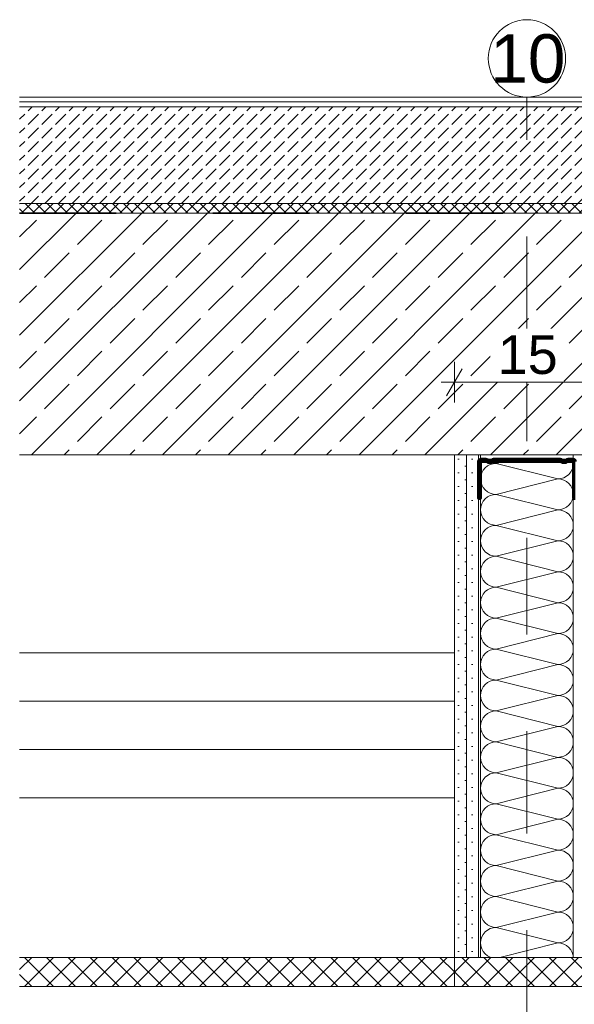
# Model space of a CAD drawing. Header units: metres. Extents: x -0.29 to 8.94, y -1.97 to 1.73.
# Tile 42 of 44: x 7.29 to 7.87, y 0.71 to 1.73. Entities that reach past the tile are written whole.
import ezdxf

# ---------------------------------------------------------------- set-up
doc = ezdxf.new("R2010")
doc.units = ezdxf.units.M
doc.header["$MEASUREMENT"] = 0
for name, pattern in [('Strichlinie doppelt', [0.109361, 0.052917, -0.021167, 0.014111, -0.021167]), ('Strichlinie eng', [0.023, 0.015, -0.008]), ('Wipeout_Contour', [1, 0, -1])]:
    doc.linetypes.add(name, pattern=pattern)
for name, color, linetype in [('152 - Bemaßung_ Beschriftung.Ausbau', 7, 'Continuous'), ('301 - Elemente.Linie', 7, 'Continuous'), ('451 - Universal.Achsen Raster', 7, 'Continuous'), ('603 - Struktur.Bodenplatte_ Decke Roh', 7, 'Continuous'), ('605 - Struktur.Wand Innen', 7, 'Continuous'), ('650 - Abdeckung.Fußboden Aufbau', 7, 'Continuous'), ('653 - Abdeckung.TB Verkofferung', 7, 'Continuous'), ('660 - Unterkonstruktion.Trockenbau', 7, 'Continuous'), ('Neubau_301 - Elemente.Linie', 7, 'Continuous'), ('Neubau_605 - Struktur.Wand Innen', 7, 'Continuous'), ('Neubau_606 - Struktur.Wand Innen Ausbau', 7, 'Continuous'), ('Neubau_653 - Abdeckung.TB Verkofferung', 7, 'Continuous')]:
    doc.layers.add(name, color=color, linetype=linetype)
doc.styles.add('ERSTELLTER_STIL_1', font='txt')
doc.dimstyles.new('ERSTELLTER_STIL__3', dxfattribs={"dimtxt": 0.04, "dimasz": 0.02128, "dimexe": 0.18, "dimexo": 0.0625, "dimgap": 0, "dimtad": 1, "dimtih": 1, "dimtoh": 1, "dimzin": 0, "dimdsep": 46, "dimtxsty": 'ERSTELLTER_STIL_1', "dimblk": 'ARROWHEAD_2', "dimblk1": 'ARROWHEAD_2', "dimblk2": 'ARROWHEAD_2', "dimcen": 0.09, "dimse1": 1, "dimse2": 1, "dimclrd": 7, "dimclre": 7, "dimclrt": 7, "dimazin": 0, "dimtfac": 1, "dimtdec": 4, "dimtmove": 0, "dimatfit": 3, "dimfxl": 1, "dimtolj": 1, "dimtzin": 0, "dimarcsym": 0})
pattern_1 = [(45, (-25.110362, 1.650449), (-0.0070710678, 0.0070710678), [0, -0.01])]
pattern_2 = [(45, (-25.110362, 1.650449), (-0.0113137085, 0.0113137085), []), (135, (-25.110362, 1.650449), (0.0113137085, 0.0113137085), [])]

# ---------------------------------------------------------------- blocks, each defined once
blk = doc.blocks.new('*X59', base_point=(-25.1104, 1.6504))
at = {"layer": 'Neubau_606 - Struktur.Wand Innen Ausbau', "color": 1, "linetype": 'Continuous', "lineweight": 5}
for p, q in [((7.7733, 1.2804), (7.7743, 1.2786)), ((7.7743, 1.2786), (7.7763, 1.2761)), ((7.7763, 1.2761), (7.7787, 1.2741)), ((7.7787, 1.2741), (7.7815, 1.2727)), ((7.8236, 1.2804), (7.7876, 1.2714)), ((7.8649, 1.2803), (7.8648, 1.2804)), ((7.8664, 1.2776), (7.8649, 1.2803)), ((7.8673, 1.2746), (7.8664, 1.2776)), ((7.8676, 1.2714), (7.8673, 1.2746)), ((7.7743, 1.2643), (7.7729, 1.2616)), ((7.7763, 1.2668), (7.7743, 1.2643)), ((7.7787, 1.2688), (7.7763, 1.2668)), ((7.7815, 1.2702), (7.7787, 1.2688)), ((7.7815, 1.2727), (7.7845, 1.2718)), ((7.7845, 1.2711), (7.7815, 1.2702)), ((7.7845, 1.2718), (7.7876, 1.2714)), ((7.7876, 1.2714), (7.7845, 1.2711)), ((7.8516, 1.2554), (7.7876, 1.2714)), ((7.8649, 1.2626), (7.8664, 1.2653)), ((7.8664, 1.2653), (7.8673, 1.2683)), ((7.8673, 1.2683), (7.8676, 1.2714)), ((7.7719, 1.2586), (7.7716, 1.2554)), ((7.7716, 1.2554), (7.7719, 1.2523)), ((7.7729, 1.2616), (7.7719, 1.2586)), ((7.8516, 1.2554), (7.7876, 1.2394)), ((7.8516, 1.2554), (7.8548, 1.2558)), ((7.8548, 1.2551), (7.8516, 1.2554)), ((7.8548, 1.2558), (7.8578, 1.2567)), ((7.8578, 1.2542), (7.8548, 1.2551)), ((7.8578, 1.2567), (7.8605, 1.2581)), ((7.8605, 1.2528), (7.8578, 1.2542)), ((7.8605, 1.2581), (7.863, 1.2601)), ((7.863, 1.2601), (7.8649, 1.2626)), ((7.7719, 1.2523), (7.7729, 1.2493)), ((7.7729, 1.2493), (7.7743, 1.2466)), ((7.7743, 1.2466), (7.7763, 1.2441)), ((7.7763, 1.2441), (7.7787, 1.2421)), ((7.863, 1.2508), (7.8605, 1.2528)), ((7.8649, 1.2483), (7.863, 1.2508)), ((7.8664, 1.2456), (7.8649, 1.2483)), ((7.8673, 1.2426), (7.8664, 1.2456)), ((7.7763, 1.2348), (7.7743, 1.2323)), ((7.7787, 1.2368), (7.7763, 1.2348)), ((7.7787, 1.2421), (7.7815, 1.2407)), ((7.7815, 1.2382), (7.7787, 1.2368)), ((7.7815, 1.2407), (7.7845, 1.2398)), ((7.7845, 1.2391), (7.7815, 1.2382)), ((7.7845, 1.2398), (7.7876, 1.2394)), ((7.7876, 1.2394), (7.7845, 1.2391)), ((7.8516, 1.2234), (7.7876, 1.2394)), ((7.8649, 1.2306), (7.8664, 1.2333)), ((7.8664, 1.2333), (7.8673, 1.2363)), ((7.8676, 1.2394), (7.8673, 1.2426)), ((7.8673, 1.2363), (7.8676, 1.2394)), ((7.7719, 1.2266), (7.7716, 1.2234)), ((7.7716, 1.2234), (7.7719, 1.2203)), ((7.7729, 1.2296), (7.7719, 1.2266)), ((7.7743, 1.2323), (7.7729, 1.2296)), ((7.8516, 1.2234), (7.7876, 1.2074)), ((7.8516, 1.2234), (7.8548, 1.2238)), ((7.8548, 1.2231), (7.8516, 1.2234)), ((7.8548, 1.2238), (7.8578, 1.2247)), ((7.8578, 1.2222), (7.8548, 1.2231)), ((7.8578, 1.2247), (7.8605, 1.2261)), ((7.8605, 1.2208), (7.8578, 1.2222)), ((7.8605, 1.2261), (7.863, 1.2281)), ((7.863, 1.2281), (7.8649, 1.2306)), ((7.7719, 1.2203), (7.7729, 1.2173)), ((7.7729, 1.2173), (7.7743, 1.2146)), ((7.7743, 1.2146), (7.7763, 1.2121)), ((7.7763, 1.2121), (7.7787, 1.2101)), ((7.863, 1.2188), (7.8605, 1.2208)), ((7.8649, 1.2163), (7.863, 1.2188)), ((7.8664, 1.2136), (7.8649, 1.2163)), ((7.8673, 1.2106), (7.8664, 1.2136)), ((7.7763, 1.2028), (7.7743, 1.2003)), ((7.7787, 1.2048), (7.7763, 1.2028)), ((7.7787, 1.2101), (7.7815, 1.2087)), ((7.7815, 1.2062), (7.7787, 1.2048)), ((7.7815, 1.2087), (7.7845, 1.2078)), ((7.7845, 1.2071), (7.7815, 1.2062)), ((7.7845, 1.2078), (7.7876, 1.2074)), ((7.7876, 1.2074), (7.7845, 1.2071)), ((7.8516, 1.1914), (7.7876, 1.2074)), ((7.8664, 1.2013), (7.8673, 1.2043)), ((7.8676, 1.2074), (7.8673, 1.2106)), ((7.8673, 1.2043), (7.8676, 1.2074)), ((7.7719, 1.1946), (7.7716, 1.1914)), ((7.7729, 1.1976), (7.7719, 1.1946)), ((7.7743, 1.2003), (7.7729, 1.1976)), ((7.8516, 1.1914), (7.8548, 1.1918)), ((7.8548, 1.1918), (7.8578, 1.1927)), ((7.8578, 1.1927), (7.8605, 1.1941)), ((7.8605, 1.1941), (7.863, 1.1961)), ((7.863, 1.1961), (7.8649, 1.1986)), ((7.8649, 1.1986), (7.8664, 1.2013)), ((7.7716, 1.1914), (7.7719, 1.1883)), ((7.7719, 1.1883), (7.7729, 1.1853)), ((7.7729, 1.1853), (7.7743, 1.1826)), ((7.7743, 1.1826), (7.7763, 1.1801)), ((7.8516, 1.1914), (7.7876, 1.1754)), ((7.8548, 1.1911), (7.8516, 1.1914)), ((7.8578, 1.1902), (7.8548, 1.1911)), ((7.8605, 1.1888), (7.8578, 1.1902)), ((7.863, 1.1868), (7.8605, 1.1888)), ((7.8649, 1.1843), (7.863, 1.1868)), ((7.8664, 1.1816), (7.8649, 1.1843)), ((7.8673, 1.1786), (7.8664, 1.1816)), ((7.7763, 1.1801), (7.7787, 1.1781)), ((7.7787, 1.1728), (7.7763, 1.1708)), ((7.7787, 1.1781), (7.7815, 1.1767)), ((7.7815, 1.1742), (7.7787, 1.1728)), ((7.7815, 1.1767), (7.7845, 1.1758)), ((7.7845, 1.1751), (7.7815, 1.1742)), ((7.7845, 1.1758), (7.7876, 1.1754)), ((7.7876, 1.1754), (7.7845, 1.1751)), ((7.8516, 1.1594), (7.7876, 1.1754)), ((7.8664, 1.1693), (7.8673, 1.1723)), ((7.8676, 1.1754), (7.8673, 1.1786)), ((7.8673, 1.1723), (7.8676, 1.1754)), ((7.7719, 1.1626), (7.7716, 1.1594)), ((7.7729, 1.1656), (7.7719, 1.1626)), ((7.7743, 1.1683), (7.7729, 1.1656)), ((7.7763, 1.1708), (7.7743, 1.1683)), ((7.8578, 1.1607), (7.8605, 1.1621)), ((7.8605, 1.1621), (7.863, 1.1641)), ((7.863, 1.1641), (7.8649, 1.1666)), ((7.8649, 1.1666), (7.8664, 1.1693)), ((7.7716, 1.1594), (7.7719, 1.1563)), ((7.7719, 1.1563), (7.7729, 1.1533)), ((7.7729, 1.1533), (7.7743, 1.1506)), ((7.8516, 1.1594), (7.7876, 1.1434)), ((7.8516, 1.1594), (7.8548, 1.1598)), ((7.8548, 1.1591), (7.8516, 1.1594)), ((7.8548, 1.1598), (7.8578, 1.1607)), ((7.8578, 1.1582), (7.8548, 1.1591)), ((7.8605, 1.1568), (7.8578, 1.1582)), ((7.863, 1.1548), (7.8605, 1.1568)), ((7.8649, 1.1523), (7.863, 1.1548)), ((7.8664, 1.1496), (7.8649, 1.1523)), ((7.7743, 1.1506), (7.7763, 1.1481)), ((7.7763, 1.1481), (7.7787, 1.1461)), ((7.7787, 1.1408), (7.7763, 1.1388)), ((7.7787, 1.1461), (7.7815, 1.1447)), ((7.7815, 1.1422), (7.7787, 1.1408)), ((7.7815, 1.1447), (7.7845, 1.1438)), ((7.7845, 1.1431), (7.7815, 1.1422)), ((7.7845, 1.1438), (7.7876, 1.1434)), ((7.7876, 1.1434), (7.7845, 1.1431)), ((7.8516, 1.1274), (7.7876, 1.1434)), ((7.8673, 1.1466), (7.8664, 1.1496)), ((7.8676, 1.1434), (7.8673, 1.1466)), ((7.8673, 1.1403), (7.8676, 1.1434)), ((7.7719, 1.1306), (7.7716, 1.1274)), ((7.7729, 1.1336), (7.7719, 1.1306)), ((7.7743, 1.1363), (7.7729, 1.1336)), ((7.7763, 1.1388), (7.7743, 1.1363)), ((7.8605, 1.1301), (7.863, 1.1321)), ((7.863, 1.1321), (7.8649, 1.1346)), ((7.8649, 1.1346), (7.8664, 1.1373)), ((7.8664, 1.1373), (7.8673, 1.1403)), ((7.7716, 1.1274), (7.7719, 1.1243)), ((7.7719, 1.1243), (7.7729, 1.1213)), ((7.7729, 1.1213), (7.7743, 1.1186)), ((7.8516, 1.1274), (7.7876, 1.1114)), ((7.8516, 1.1274), (7.8548, 1.1278)), ((7.8548, 1.1271), (7.8516, 1.1274)), ((7.8548, 1.1278), (7.8578, 1.1287)), ((7.8578, 1.1262), (7.8548, 1.1271)), ((7.8578, 1.1287), (7.8605, 1.1301)), ((7.8605, 1.1248), (7.8578, 1.1262)), ((7.863, 1.1228), (7.8605, 1.1248)), ((7.8649, 1.1203), (7.863, 1.1228)), ((7.7743, 1.1186), (7.7763, 1.1161)), ((7.7763, 1.1161), (7.7787, 1.1141)), ((7.7787, 1.1141), (7.7815, 1.1127)), ((7.7815, 1.1102), (7.7787, 1.1088)), ((7.7815, 1.1127), (7.7845, 1.1118)), ((7.7845, 1.1111), (7.7815, 1.1102)), ((7.7845, 1.1118), (7.7876, 1.1114)), ((7.7876, 1.1114), (7.7845, 1.1111)), ((7.8516, 1.0954), (7.7876, 1.1114)), ((7.8664, 1.1176), (7.8649, 1.1203)), ((7.8673, 1.1146), (7.8664, 1.1176)), ((7.8676, 1.1114), (7.8673, 1.1146)), ((7.8673, 1.1083), (7.8676, 1.1114)), ((7.7729, 1.1016), (7.7719, 1.0986)), ((7.7743, 1.1043), (7.7729, 1.1016)), ((7.7763, 1.1068), (7.7743, 1.1043)), ((7.7787, 1.1088), (7.7763, 1.1068)), ((7.8605, 1.0981), (7.863, 1.1001)), ((7.863, 1.1001), (7.8649, 1.1026)), ((7.8649, 1.1026), (7.8664, 1.1053)), ((7.8664, 1.1053), (7.8673, 1.1083)), ((7.7719, 1.0986), (7.7716, 1.0954)), ((7.7716, 1.0954), (7.7719, 1.0923)), ((7.7719, 1.0923), (7.7729, 1.0893)), ((7.8516, 1.0954), (7.7876, 1.0794)), ((7.8516, 1.0954), (7.8548, 1.0958)), ((7.8548, 1.0951), (7.8516, 1.0954)), ((7.8548, 1.0958), (7.8578, 1.0967)), ((7.8578, 1.0942), (7.8548, 1.0951)), ((7.8578, 1.0967), (7.8605, 1.0981)), ((7.8605, 1.0928), (7.8578, 1.0942)), ((7.863, 1.0908), (7.8605, 1.0928)), ((7.8649, 1.0883), (7.863, 1.0908)), ((7.7729, 1.0893), (7.7743, 1.0866)), ((7.7743, 1.0866), (7.7763, 1.0841)), ((7.7763, 1.0841), (7.7787, 1.0821)), ((7.7787, 1.0821), (7.7815, 1.0807)), ((7.7815, 1.0807), (7.7845, 1.0798)), ((7.7845, 1.0798), (7.7876, 1.0794)), ((7.8664, 1.0856), (7.8649, 1.0883)), ((7.8673, 1.0826), (7.8664, 1.0856)), ((7.8676, 1.0794), (7.8673, 1.0826)), ((7.7729, 1.0696), (7.7719, 1.0666)), ((7.7743, 1.0723), (7.7729, 1.0696)), ((7.7763, 1.0748), (7.7743, 1.0723)), ((7.7787, 1.0768), (7.7763, 1.0748)), ((7.7815, 1.0782), (7.7787, 1.0768)), ((7.7845, 1.0791), (7.7815, 1.0782)), ((7.7876, 1.0794), (7.7845, 1.0791)), ((7.8516, 1.0634), (7.7876, 1.0794)), ((7.863, 1.0681), (7.8649, 1.0706)), ((7.8649, 1.0706), (7.8664, 1.0733)), ((7.8664, 1.0733), (7.8673, 1.0763)), ((7.8673, 1.0763), (7.8676, 1.0794)), ((7.7719, 1.0666), (7.7716, 1.0634)), ((7.7716, 1.0634), (7.7719, 1.0603)), ((7.7719, 1.0603), (7.7729, 1.0573)), ((7.8516, 1.0634), (7.7876, 1.0474)), ((7.8516, 1.0634), (7.8548, 1.0638)), ((7.8548, 1.0631), (7.8516, 1.0634)), ((7.8548, 1.0638), (7.8578, 1.0647)), ((7.8578, 1.0622), (7.8548, 1.0631)), ((7.8578, 1.0647), (7.8605, 1.0661)), ((7.8605, 1.0608), (7.8578, 1.0622)), ((7.8605, 1.0661), (7.863, 1.0681)), ((7.863, 1.0588), (7.8605, 1.0608)), ((7.7729, 1.0573), (7.7743, 1.0546)), ((7.7743, 1.0546), (7.7763, 1.0521)), ((7.7763, 1.0521), (7.7787, 1.0501)), ((7.7787, 1.0501), (7.7815, 1.0487)), ((7.8649, 1.0563), (7.863, 1.0588)), ((7.8664, 1.0536), (7.8649, 1.0563)), ((7.8673, 1.0506), (7.8664, 1.0536)), ((7.8676, 1.0474), (7.8673, 1.0506)), ((7.7743, 1.0403), (7.7729, 1.0376)), ((7.7763, 1.0428), (7.7743, 1.0403)), ((7.7787, 1.0448), (7.7763, 1.0428)), ((7.7815, 1.0462), (7.7787, 1.0448)), ((7.7815, 1.0487), (7.7845, 1.0478)), ((7.7845, 1.0471), (7.7815, 1.0462)), ((7.7845, 1.0478), (7.7876, 1.0474)), ((7.7876, 1.0474), (7.7845, 1.0471)), ((7.8516, 1.0314), (7.7876, 1.0474)), ((7.8649, 1.0386), (7.8664, 1.0413)), ((7.8664, 1.0413), (7.8673, 1.0443)), ((7.8673, 1.0443), (7.8676, 1.0474)), ((7.7719, 1.0346), (7.7716, 1.0314)), ((7.7716, 1.0314), (7.7719, 1.0283)), ((7.7729, 1.0376), (7.7719, 1.0346)), ((7.8516, 1.0314), (7.7876, 1.0154)), ((7.8516, 1.0314), (7.8548, 1.0318)), ((7.8548, 1.0311), (7.8516, 1.0314)), ((7.8548, 1.0318), (7.8578, 1.0327)), ((7.8578, 1.0302), (7.8548, 1.0311)), ((7.8578, 1.0327), (7.8605, 1.0341)), ((7.8605, 1.0288), (7.8578, 1.0302)), ((7.8605, 1.0341), (7.863, 1.0361)), ((7.863, 1.0268), (7.8605, 1.0288)), ((7.863, 1.0361), (7.8649, 1.0386)), ((7.7719, 1.0283), (7.7729, 1.0253)), ((7.7729, 1.0253), (7.7743, 1.0226)), ((7.7743, 1.0226), (7.7763, 1.0201)), ((7.7763, 1.0201), (7.7787, 1.0181)), ((7.8649, 1.0243), (7.863, 1.0268)), ((7.8664, 1.0216), (7.8649, 1.0243)), ((7.8673, 1.0186), (7.8664, 1.0216)), ((7.8676, 1.0154), (7.8673, 1.0186)), ((7.7743, 1.0083), (7.7729, 1.0056)), ((7.7763, 1.0108), (7.7743, 1.0083)), ((7.7787, 1.0128), (7.7763, 1.0108)), ((7.7787, 1.0181), (7.7815, 1.0167)), ((7.7815, 1.0142), (7.7787, 1.0128)), ((7.7815, 1.0167), (7.7845, 1.0158)), ((7.7845, 1.0151), (7.7815, 1.0142)), ((7.7845, 1.0158), (7.7876, 1.0154)), ((7.7876, 1.0154), (7.7845, 1.0151)), ((7.8516, 0.9994), (7.7876, 1.0154)), ((7.8649, 1.0066), (7.8664, 1.0093)), ((7.8664, 1.0093), (7.8673, 1.0123)), ((7.8673, 1.0123), (7.8676, 1.0154)), ((7.7719, 1.0026), (7.7716, 0.9994)), ((7.7716, 0.9994), (7.7719, 0.9963)), ((7.7729, 1.0056), (7.7719, 1.0026)), ((7.8516, 0.9994), (7.7876, 0.9834)), ((7.8516, 0.9994), (7.8548, 0.9998)), ((7.8548, 0.9991), (7.8516, 0.9994)), ((7.8548, 0.9998), (7.8578, 1.0007)), ((7.8578, 0.9982), (7.8548, 0.9991)), ((7.8578, 1.0007), (7.8605, 1.0021)), ((7.8605, 0.9968), (7.8578, 0.9982)), ((7.8605, 1.0021), (7.863, 1.0041)), ((7.863, 1.0041), (7.8649, 1.0066)), ((7.7719, 0.9963), (7.7729, 0.9933)), ((7.7729, 0.9933), (7.7743, 0.9906)), ((7.7743, 0.9906), (7.7763, 0.9881)), ((7.7763, 0.9881), (7.7787, 0.9861)), ((7.863, 0.9948), (7.8605, 0.9968)), ((7.8649, 0.9923), (7.863, 0.9948)), ((7.8664, 0.9896), (7.8649, 0.9923)), ((7.8673, 0.9866), (7.8664, 0.9896)), ((7.7763, 0.9788), (7.7743, 0.9763)), ((7.7787, 0.9808), (7.7763, 0.9788)), ((7.7787, 0.9861), (7.7815, 0.9847)), ((7.7815, 0.9822), (7.7787, 0.9808)), ((7.7815, 0.9847), (7.7845, 0.9838)), ((7.7845, 0.9831), (7.7815, 0.9822)), ((7.7845, 0.9838), (7.7876, 0.9834)), ((7.7876, 0.9834), (7.7845, 0.9831)), ((7.8516, 0.9674), (7.7876, 0.9834)), ((7.8664, 0.9773), (7.8673, 0.9803)), ((7.8676, 0.9834), (7.8673, 0.9866)), ((7.8673, 0.9803), (7.8676, 0.9834)), ((7.7719, 0.9706), (7.7716, 0.9674)), ((7.7729, 0.9736), (7.7719, 0.9706)), ((7.7743, 0.9763), (7.7729, 0.9736)), ((7.8516, 0.9674), (7.8548, 0.9678)), ((7.8548, 0.9678), (7.8578, 0.9687)), ((7.8578, 0.9687), (7.8605, 0.9701)), ((7.8605, 0.9701), (7.863, 0.9721)), ((7.863, 0.9721), (7.8649, 0.9746)), ((7.8649, 0.9746), (7.8664, 0.9773)), ((7.7716, 0.9674), (7.7719, 0.9643)), ((7.7719, 0.9643), (7.7729, 0.9613)), ((7.7729, 0.9613), (7.7743, 0.9586)), ((7.7743, 0.9586), (7.7763, 0.9561)), ((7.8516, 0.9674), (7.7876, 0.9514)), ((7.8548, 0.9671), (7.8516, 0.9674)), ((7.8578, 0.9662), (7.8548, 0.9671)), ((7.8605, 0.9648), (7.8578, 0.9662)), ((7.863, 0.9628), (7.8605, 0.9648)), ((7.8649, 0.9603), (7.863, 0.9628)), ((7.8664, 0.9576), (7.8649, 0.9603)), ((7.8673, 0.9546), (7.8664, 0.9576)), ((7.7763, 0.9561), (7.7787, 0.9541)), ((7.7787, 0.9488), (7.7763, 0.9468)), ((7.7787, 0.9541), (7.7815, 0.9527)), ((7.7815, 0.9502), (7.7787, 0.9488)), ((7.7815, 0.9527), (7.7845, 0.9518)), ((7.7845, 0.9511), (7.7815, 0.9502)), ((7.7845, 0.9518), (7.7876, 0.9514)), ((7.7876, 0.9514), (7.7845, 0.9511)), ((7.8516, 0.9354), (7.7876, 0.9514)), ((7.8664, 0.9453), (7.8673, 0.9483)), ((7.8676, 0.9514), (7.8673, 0.9546)), ((7.8673, 0.9483), (7.8676, 0.9514)), ((7.7719, 0.9386), (7.7716, 0.9354)), ((7.7729, 0.9416), (7.7719, 0.9386)), ((7.7743, 0.9443), (7.7729, 0.9416)), ((7.7763, 0.9468), (7.7743, 0.9443)), ((7.8578, 0.9367), (7.8605, 0.9381)), ((7.8605, 0.9381), (7.863, 0.9401)), ((7.863, 0.9401), (7.8649, 0.9426)), ((7.8649, 0.9426), (7.8664, 0.9453)), ((7.7716, 0.9354), (7.7719, 0.9323)), ((7.7719, 0.9323), (7.7729, 0.9293)), ((7.7729, 0.9293), (7.7743, 0.9266)), ((7.8516, 0.9354), (7.7876, 0.9194)), ((7.8516, 0.9354), (7.8548, 0.9358)), ((7.8548, 0.9351), (7.8516, 0.9354)), ((7.8548, 0.9358), (7.8578, 0.9367)), ((7.8578, 0.9342), (7.8548, 0.9351)), ((7.8605, 0.9328), (7.8578, 0.9342)), ((7.863, 0.9308), (7.8605, 0.9328)), ((7.8649, 0.9283), (7.863, 0.9308)), ((7.8664, 0.9256), (7.8649, 0.9283)), ((7.7743, 0.9266), (7.7763, 0.9241)), ((7.7763, 0.9241), (7.7787, 0.9221)), ((7.7787, 0.9168), (7.7763, 0.9148)), ((7.7787, 0.9221), (7.7815, 0.9207)), ((7.7815, 0.9182), (7.7787, 0.9168)), ((7.7815, 0.9207), (7.7845, 0.9198)), ((7.7845, 0.9191), (7.7815, 0.9182)), ((7.7845, 0.9198), (7.7876, 0.9194)), ((7.7876, 0.9194), (7.7845, 0.9191)), ((7.8516, 0.9034), (7.7876, 0.9194)), ((7.8673, 0.9226), (7.8664, 0.9256)), ((7.8676, 0.9194), (7.8673, 0.9226)), ((7.8673, 0.9163), (7.8676, 0.9194)), ((7.7719, 0.9066), (7.7716, 0.9034)), ((7.7729, 0.9096), (7.7719, 0.9066)), ((7.7743, 0.9123), (7.7729, 0.9096)), ((7.7763, 0.9148), (7.7743, 0.9123)), ((7.8605, 0.9061), (7.863, 0.9081)), ((7.863, 0.9081), (7.8649, 0.9106)), ((7.8649, 0.9106), (7.8664, 0.9133)), ((7.8664, 0.9133), (7.8673, 0.9163)), ((7.7716, 0.9034), (7.7719, 0.9003)), ((7.7719, 0.9003), (7.7729, 0.8973)), ((7.7729, 0.8973), (7.7743, 0.8946)), ((7.8516, 0.9034), (7.7876, 0.8874)), ((7.8516, 0.9034), (7.8548, 0.9038)), ((7.8548, 0.9031), (7.8516, 0.9034)), ((7.8548, 0.9038), (7.8578, 0.9047)), ((7.8578, 0.9022), (7.8548, 0.9031)), ((7.8578, 0.9047), (7.8605, 0.9061)), ((7.8605, 0.9008), (7.8578, 0.9022)), ((7.863, 0.8988), (7.8605, 0.9008)), ((7.8649, 0.8963), (7.863, 0.8988)), ((7.8664, 0.8936), (7.8649, 0.8963)), ((7.7743, 0.8946), (7.7763, 0.8921)), ((7.7763, 0.8921), (7.7787, 0.8901)), ((7.7787, 0.8901), (7.7815, 0.8887)), ((7.7815, 0.8862), (7.7787, 0.8848)), ((7.7815, 0.8887), (7.7845, 0.8878)), ((7.7845, 0.8871), (7.7815, 0.8862)), ((7.7845, 0.8878), (7.7876, 0.8874)), ((7.7876, 0.8874), (7.7845, 0.8871)), ((7.8516, 0.8714), (7.7876, 0.8874)), ((7.8673, 0.8906), (7.8664, 0.8936)), ((7.8676, 0.8874), (7.8673, 0.8906)), ((7.8673, 0.8843), (7.8676, 0.8874)), ((7.7729, 0.8776), (7.7719, 0.8746)), ((7.7743, 0.8803), (7.7729, 0.8776)), ((7.7763, 0.8828), (7.7743, 0.8803)), ((7.7787, 0.8848), (7.7763, 0.8828)), ((7.8605, 0.8741), (7.863, 0.8761)), ((7.863, 0.8761), (7.8649, 0.8786)), ((7.8649, 0.8786), (7.8664, 0.8813)), ((7.8664, 0.8813), (7.8673, 0.8843)), ((7.7719, 0.8746), (7.7716, 0.8714)), ((7.7716, 0.8714), (7.7719, 0.8683)), ((7.7719, 0.8683), (7.7729, 0.8653)), ((7.8516, 0.8714), (7.7876, 0.8554)), ((7.8516, 0.8714), (7.8548, 0.8718)), ((7.8548, 0.8711), (7.8516, 0.8714)), ((7.8548, 0.8718), (7.8578, 0.8727)), ((7.8578, 0.8702), (7.8548, 0.8711)), ((7.8578, 0.8727), (7.8605, 0.8741)), ((7.8605, 0.8688), (7.8578, 0.8702)), ((7.863, 0.8668), (7.8605, 0.8688)), ((7.8649, 0.8643), (7.863, 0.8668)), ((7.7729, 0.8653), (7.7743, 0.8626)), ((7.7743, 0.8626), (7.7763, 0.8601)), ((7.7763, 0.8601), (7.7787, 0.8581)), ((7.7787, 0.8581), (7.7815, 0.8567)), ((7.7815, 0.8567), (7.7845, 0.8558)), ((7.7845, 0.8558), (7.7876, 0.8554)), ((7.8664, 0.8616), (7.8649, 0.8643)), ((7.8673, 0.8586), (7.8664, 0.8616)), ((7.8676, 0.8554), (7.8673, 0.8586)), ((7.7729, 0.8456), (7.7719, 0.8426)), ((7.7743, 0.8483), (7.7729, 0.8456)), ((7.7763, 0.8508), (7.7743, 0.8483)), ((7.7787, 0.8528), (7.7763, 0.8508)), ((7.7815, 0.8542), (7.7787, 0.8528)), ((7.7845, 0.8551), (7.7815, 0.8542)), ((7.7876, 0.8554), (7.7845, 0.8551)), ((7.8516, 0.8394), (7.7876, 0.8554)), ((7.863, 0.8441), (7.8649, 0.8466)), ((7.8649, 0.8466), (7.8664, 0.8493)), ((7.8664, 0.8493), (7.8673, 0.8523)), ((7.8673, 0.8523), (7.8676, 0.8554)), ((7.7719, 0.8426), (7.7716, 0.8394)), ((7.7716, 0.8394), (7.7719, 0.8363)), ((7.7719, 0.8363), (7.7729, 0.8333)), ((7.8516, 0.8394), (7.7876, 0.8234)), ((7.8516, 0.8394), (7.8548, 0.8398)), ((7.8548, 0.8391), (7.8516, 0.8394)), ((7.8548, 0.8398), (7.8578, 0.8407)), ((7.8578, 0.8382), (7.8548, 0.8391)), ((7.8578, 0.8407), (7.8605, 0.8421)), ((7.8605, 0.8368), (7.8578, 0.8382)), ((7.8605, 0.8421), (7.863, 0.8441)), ((7.863, 0.8348), (7.8605, 0.8368)), ((7.7729, 0.8333), (7.7743, 0.8306)), ((7.7743, 0.8306), (7.7763, 0.8281)), ((7.7763, 0.8281), (7.7787, 0.8261)), ((7.7787, 0.8261), (7.7815, 0.8247)), ((7.8649, 0.8323), (7.863, 0.8348)), ((7.8664, 0.8296), (7.8649, 0.8323)), ((7.8673, 0.8266), (7.8664, 0.8296)), ((7.8676, 0.8234), (7.8673, 0.8266)), ((7.7743, 0.8163), (7.7729, 0.8136)), ((7.7763, 0.8188), (7.7743, 0.8163)), ((7.7787, 0.8208), (7.7763, 0.8188)), ((7.7815, 0.8222), (7.7787, 0.8208)), ((7.7815, 0.8247), (7.7845, 0.8238)), ((7.7845, 0.8231), (7.7815, 0.8222)), ((7.7845, 0.8238), (7.7876, 0.8234)), ((7.7876, 0.8234), (7.7845, 0.8231)), ((7.8516, 0.8074), (7.7876, 0.8234)), ((7.8649, 0.8146), (7.8664, 0.8173)), ((7.8664, 0.8173), (7.8673, 0.8203)), ((7.8673, 0.8203), (7.8676, 0.8234)), ((7.7719, 0.8106), (7.7716, 0.8074)), ((7.7716, 0.8074), (7.7719, 0.8043)), ((7.7729, 0.8136), (7.7719, 0.8106)), ((7.8516, 0.8074), (7.7876, 0.7914)), ((7.8516, 0.8074), (7.8548, 0.8078)), ((7.8548, 0.8071), (7.8516, 0.8074)), ((7.8548, 0.8078), (7.8578, 0.8087)), ((7.8578, 0.8062), (7.8548, 0.8071)), ((7.8578, 0.8087), (7.8605, 0.8101)), ((7.8605, 0.8048), (7.8578, 0.8062)), ((7.8605, 0.8101), (7.863, 0.8121)), ((7.863, 0.8028), (7.8605, 0.8048)), ((7.863, 0.8121), (7.8649, 0.8146)), ((7.7719, 0.8043), (7.7729, 0.8013)), ((7.7729, 0.8013), (7.7743, 0.7986)), ((7.7743, 0.7986), (7.7763, 0.7961)), ((7.7763, 0.7961), (7.7787, 0.7941)), ((7.8649, 0.8003), (7.863, 0.8028)), ((7.8664, 0.7976), (7.8649, 0.8003)), ((7.8673, 0.7946), (7.8664, 0.7976)), ((7.8676, 0.7914), (7.8673, 0.7946)), ((7.7743, 0.7843), (7.7729, 0.7816)), ((7.7763, 0.7868), (7.7743, 0.7843)), ((7.7787, 0.7888), (7.7763, 0.7868)), ((7.7787, 0.7941), (7.7815, 0.7927)), ((7.7815, 0.7902), (7.7787, 0.7888)), ((7.7815, 0.7927), (7.7845, 0.7918)), ((7.7845, 0.7911), (7.7815, 0.7902)), ((7.7845, 0.7918), (7.7876, 0.7914)), ((7.7876, 0.7914), (7.7845, 0.7911)), ((7.8516, 0.7754), (7.7876, 0.7914)), ((7.8649, 0.7826), (7.8664, 0.7853)), ((7.8664, 0.7853), (7.8673, 0.7883)), ((7.8673, 0.7883), (7.8676, 0.7914)), ((7.7719, 0.7786), (7.7716, 0.7754)), ((7.7716, 0.7754), (7.7719, 0.7723)), ((7.7729, 0.7816), (7.7719, 0.7786)), ((7.8516, 0.7754), (7.7916, 0.7604)), ((7.8516, 0.7754), (7.8548, 0.7758)), ((7.8548, 0.7751), (7.8516, 0.7754)), ((7.8548, 0.7758), (7.8578, 0.7767)), ((7.8578, 0.7742), (7.8548, 0.7751)), ((7.8578, 0.7767), (7.8605, 0.7781)), ((7.8605, 0.7728), (7.8578, 0.7742)), ((7.8605, 0.7781), (7.863, 0.7801)), ((7.863, 0.7801), (7.8649, 0.7826)), ((7.7719, 0.7723), (7.7729, 0.7693)), ((7.7729, 0.7693), (7.7743, 0.7666)), ((7.7743, 0.7666), (7.7763, 0.7641)), ((7.7763, 0.7641), (7.7787, 0.7621)), ((7.863, 0.7708), (7.8605, 0.7728)), ((7.8649, 0.7683), (7.863, 0.7708)), ((7.8664, 0.7656), (7.8649, 0.7683)), ((7.8673, 0.7626), (7.8664, 0.7656)), ((7.7787, 0.7621), (7.7815, 0.7607)), ((7.7815, 0.7607), (7.7822, 0.7604)), ((7.8675, 0.7604), (7.8673, 0.7626))]:
    blk.add_line(p, q, dxfattribs=at)
blk = doc.blocks.new('*D67', base_point=(-25.1104, 1.6504))
at = {"layer": '152 - Bemaßung_ Beschriftung.Ausbau', "color": 7, "linetype": 'Continuous', "lineweight": 5}
for p, q in [((7.7446, 1.3344), (7.7446, 1.3764)), ((7.8946, 1.3344), (7.8946, 1.3764)), ((7.7527, 1.3694), (7.7365, 1.3414)), ((7.8865, 1.3414), (7.9027, 1.3694)), ((7.7309, 1.3554), (7.7446, 1.3554)), ((7.7446, 1.3554), (7.8946, 1.3554)), ((7.8946, 1.3554), (7.9083, 1.3554))]:
    blk.add_line(p, q, dxfattribs=at)
at = {"color": 254, "linetype": 'Wipeout_Contour', "lineweight": 0, "ltscale": 31.824753}
blk.add_wipeout([(7.7818, 1.3559), (7.8575, 1.3559), (7.8575, 1.4109), (7.7818, 1.4109)], dxfattribs=at).dxf.layer = '152 - Bemaßung_ Beschriftung.Ausbau'
at = {"layer": '152 - Bemaßung_ Beschriftung.Ausbau', "color": 7, "lineweight": 5, "insert": (7.7893, 1.3634), "char_height": 0.04, "attachment_point": 7, "style": 'ERSTELLTER_STIL_1'}
blk.add_mtext('\\A1;{\\pql;\\fArial|b0|i0|c0|p38;15}', dxfattribs=at)
blk = doc.blocks.new('ARROWHEAD_2')
at = {"color": 0, "linetype": 'Continuous', "lineweight": 0}
for p, q in [((-0.378, -0.655), (0.378, 0.655)), ((0, 0), (-1, 0))]:
    blk.add_line(p, q, dxfattribs=at)

msp = doc.modelspace()

# ---------------------------------------------------------------- hatches: boundary and pattern name
at = {"layer": '603 - Struktur.Bodenplatte_ Decke Roh', "linetype": 'Continuous', "lineweight": 5}
h = msp.add_hatch(dxfattribs=at)
h.set_pattern_fill('Beton__Stahlbeton_0003', style=0, pattern_type=2)
h.set_pattern_definition([(45, (-25.11036, 1.65045), (-0.033941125, 0.033941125), []), (45, (-25.127333, 1.66742), (-0.033941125, 0.033941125), [0.036, -0.012])])
h.paths.add_polyline_path([(7.2946, 1.2804), (8.3446, 1.2804), (8.3446, 1.5304), (7.2946, 1.5304)])
at = {"layer": '650 - Abdeckung.Fußboden Aufbau', "linetype": 'Continuous', "lineweight": 5}
h = msp.add_hatch(dxfattribs=at)
h.set_pattern_fill('Teppich_0003', color=1, style=0, pattern_type=2)
h.set_pattern_definition([(45, (-25.11036, 1.77045), (-0.03818377, 0.03818377), [0, -0.036, 0, -0.054]), (110, (-24.99036, 1.77045), (0.0507434, 0.01846909), [0, -0.0264, 0, -0.0456])])
h.paths.add_polyline_path([(8.3446, 1.6504), (7.2946, 1.6504), (7.2946, 1.6454), (8.3446, 1.6454)])
h = msp.add_hatch(dxfattribs=at)
h.set_pattern_fill('Zementgebunden_0003', color=1, style=0, pattern_type=2)
h.set_pattern_definition([(45, (-25.110362, 1.65045), (-0.021213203, 0.021213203), [0, -0.03])])
h.paths.add_polyline_path([(7.2946, 1.6454), (7.2946, 1.6404), (8.3446, 1.6404), (8.3446, 1.6454)])
h = msp.add_hatch(dxfattribs=at)
h.set_pattern_fill('Beton__unbewehrt_0003', color=1, style=0, pattern_type=2)
h.set_pattern_definition([(45, (-25.110362, 1.650449), (-0.014142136, 0.014142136), [0.015, -0.005]), (45, (-25.110362, 1.66459), (-0.014142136, 0.014142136), [0.015, -0.005])])
h.paths.add_polyline_path([(7.2946, 1.6404), (7.2946, 1.5404), (8.3446, 1.5404), (8.3446, 1.6404)])
h = msp.add_hatch(dxfattribs=at)
h.set_pattern_fill('Dämmung__hart_2_0003', color=1, style=0, pattern_type=2)
h.set_pattern_definition([(45, (-25.110362, 1.6504485), (-0.0056568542, 0.0056568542), []), (135, (-25.110362, 1.6504485), (0.0056568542, 0.0056568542), [])])
h.paths.add_polyline_path([(7.2946, 1.5404), (7.2946, 1.5304), (8.3446, 1.5304), (8.3446, 1.5404)])
at = {"layer": 'Neubau_606 - Struktur.Wand Innen Ausbau', "linetype": 'Continuous', "lineweight": 5}
h = msp.add_hatch(dxfattribs=at)
h.set_pattern_fill('Gips_0003', style=0, pattern_type=2)
h.set_pattern_definition(pattern_1)
h.paths.add_polyline_path([(7.7571, 0.7604), (7.7446, 0.7604), (7.7446, 1.2804), (7.7571, 1.2804)])
h = msp.add_hatch(dxfattribs=at)
h.set_pattern_fill('Gips_0003', style=0, pattern_type=2)
h.set_pattern_definition(pattern_1)
h.paths.add_polyline_path([(7.7696, 0.7604), (7.7571, 0.7604), (7.7571, 1.2804), (7.7696, 1.2804)])

# ---------------------------------------------------------------- linework, layer by layer
at = {"layer": '301 - Elemente.Linie', "color": 92, "linetype": 'Strichlinie eng', "lineweight": 35, "ltscale": 2, "true_color": 0x00be00, "flags": 128}
msp.add_lwpolyline([(7.2946, 1.5304), (8.3446, 1.5304)], dxfattribs=at)
at = {"layer": '451 - Universal.Achsen Raster', "color": 160, "linetype": 'Strichlinie doppelt', "lineweight": 9, "ltscale": 2, "true_color": 0x3232ff}
for q in [(7.8196, 1.6504), (7.8196, -1.6396)]:
    msp.add_line((7.8196, 1.4004), q, dxfattribs=at)
at = {"layer": '451 - Universal.Achsen Raster', "color": 160, "linetype": 'Continuous', "lineweight": 9, "true_color": 0x3232ff}
msp.add_circle((7.8196, 1.6904), 0.04, dxfattribs=at)
at = {"layer": '451 - Universal.Achsen Raster', "color": 160, "linetype": 'Strichlinie doppelt', "lineweight": 9, "ltscale": 2, "true_color": 0x3232ff}
msp.add_point((7.8196, 1.4004), dxfattribs=at)
msp.add_point((7.8196, 1.4004), dxfattribs=at)
at = {"layer": '603 - Struktur.Bodenplatte_ Decke Roh', "color": 7, "linetype": 'Continuous', "lineweight": 18}
for p, q in [((8.3446, 1.5304), (7.2946, 1.5304)), ((7.7446, 1.2804), (7.2946, 1.2804))]:
    msp.add_line(p, q, dxfattribs=at)
at = {"layer": '603 - Struktur.Bodenplatte_ Decke Roh', "color": 7, "linetype": 'Continuous', "lineweight": 18, "flags": 128}
msp.add_lwpolyline([(7.8946, 1.2804), (7.8821, 1.2804), (7.8696, 1.2804), (7.7696, 1.2804), (7.7571, 1.2804), (7.7446, 1.2804)], dxfattribs=at)
at = {"layer": '650 - Abdeckung.Fußboden Aufbau', "color": 1, "linetype": 'Continuous', "lineweight": 9}
for p, q in [((8.3446, 1.6504), (7.2946, 1.6504)), ((8.3446, 1.6454), (7.2946, 1.6454)), ((8.3446, 1.6404), (7.2946, 1.6404)), ((8.3446, 1.5404), (7.2946, 1.5404))]:
    msp.add_line(p, q, dxfattribs=at)
at = {"layer": '653 - Abdeckung.TB Verkofferung', "color": 7, "linetype": 'Continuous', "lineweight": 13, "flags": 128}
for points in [[(7.7446, 1.0754), (7.2946, 1.0754)], [(7.7446, 1.0254), (7.2946, 1.0254)], [(7.7446, 0.9754), (7.2946, 0.9754)], [(7.2946, 0.9254), (7.7446, 0.9254)]]:
    msp.add_lwpolyline(points, dxfattribs=at)
at = {"layer": 'Neubau_301 - Elemente.Linie', "color": 1, "linetype": 'Continuous', "lineweight": 5}
for p, q in [((7.7446, 0.7604), (7.7446, 1.2804)), ((7.7571, 0.7604), (7.7571, 1.2804)), ((7.7696, 0.7604), (7.7696, 1.2804)), ((7.7716, 0.7604), (7.7716, 1.2804)), ((7.8676, 0.7604), (7.8676, 1.2804))]:
    msp.add_line(p, q, dxfattribs=at)

# ---------------------------------------------------------------- block references
at = {"layer": 'Neubau_606 - Struktur.Wand Innen Ausbau', "color": 1, "linetype": 'Continuous', "lineweight": 5}
msp.add_blockref('*X59', (-25.1104, 1.6504), dxfattribs=at)

# ---------------------------------------------------------------- texts
at = {"layer": '451 - Universal.Achsen Raster', "color": 160, "lineweight": 9, "true_color": 0x3232ff, "insert": (7.7817, 1.7154), "char_height": 0.05, "attachment_point": 1, "style": 'ERSTELLTER_STIL_1'}
msp.add_mtext('\\A1;{\\pql;\\pt0;\\fArial|b0|i0|c0|p38;10}', dxfattribs=at)

# ---------------------------------------------------------------- next in the draw order: dimensions: what is measured, and where the dimension line sits
at = {"layer": '152 - Bemaßung_ Beschriftung.Ausbau', "color": 7, "linetype": 'Continuous', "lineweight": 5}
dim = msp.add_linear_dim(base=(7.8946, 1.3554), p1=(7.7446, 1.2804), p2=(7.8946, 1.2804), dimstyle='ERSTELLTER_STIL__3', dxfattribs=at)
dim.commit()
dim.dimension.update_dxf_attribs({"geometry": '*D67', "text_midpoint": (7.8198, 1.3834), "dimtype": 160})

# ---------------------------------------------------------------- next in the draw order: wipeouts: each hides what was drawn before it
at = {"color": 254, "linetype": 'Wipeout_Contour', "lineweight": 0, "ltscale": 30.298851}
msp.add_wipeout([(7.2946, 0.7604), (7.7446, 0.7604), (7.7446, 0.7304), (7.2946, 0.7304)], dxfattribs=at).dxf.layer = '605 - Struktur.Wand Innen'

# ---------------------------------------------------------------- next in the draw order: hatches: boundary and pattern name
at = {"layer": '605 - Struktur.Wand Innen', "linetype": 'Continuous', "lineweight": 5}
h = msp.add_hatch(dxfattribs=at)
h.set_pattern_fill('Dämmung__hart_1_0003', style=0, pattern_type=2)
h.set_pattern_definition(pattern_2)
h.paths.add_polyline_path([(7.2946, 0.7604), (7.7446, 0.7604), (7.7446, 0.7304), (7.2946, 0.7304)])
at = {"layer": 'Neubau_605 - Struktur.Wand Innen', "linetype": 'Continuous', "lineweight": 5}
h = msp.add_hatch(dxfattribs=at)
h.set_pattern_fill('Dämmung__hart_1_0003', color=1, style=0, pattern_type=2)
h.set_pattern_definition(pattern_2)
h.paths.add_polyline_path([(7.7446, 0.7304), (7.7446, 0.7604), (7.8946, 0.7604), (7.8946, 0.7304)])

# ---------------------------------------------------------------- next in the draw order: linework, layer by layer
at = {"layer": '653 - Abdeckung.TB Verkofferung', "color": 7, "linetype": 'Continuous', "lineweight": 13, "flags": 128}
for points in [[(7.2946, 0.7604), (7.7446, 0.7604)], [(7.8946, 0.7604), (7.7446, 0.7604)], [(7.2946, 0.7304), (7.7446, 0.7304)]]:
    msp.add_lwpolyline(points, dxfattribs=at)
at = {"layer": 'Neubau_653 - Abdeckung.TB Verkofferung', "color": 1, "linetype": 'Continuous', "lineweight": 13, "flags": 128}
msp.add_lwpolyline([(7.7446, 0.7604), (7.8946, 0.7604), (7.8946, 0.7304), (7.7446, 0.7304)], close=True, dxfattribs=at)

# ---------------------------------------------------------------- next in the draw order: wipeouts: each hides what was drawn before it
at = {"color": 254, "linetype": 'Wipeout_Contour', "lineweight": 0, "ltscale": 31.754703}
msp.add_wipeout([(7.7716, 1.2754), (7.8676, 1.2754), (7.8676, 1.2804), (7.7716, 1.2804)], dxfattribs=at).dxf.layer = '660 - Unterkonstruktion.Trockenbau'

# ---------------------------------------------------------------- next in the draw order: linework, layer by layer
at = {"layer": '660 - Unterkonstruktion.Trockenbau', "color": 7, "linetype": 'Continuous', "lineweight": 70, "flags": 128}
msp.add_lwpolyline([(7.8696, 1.2734, 0.414214), (7.8676, 1.2754), (7.8621, 1.2754, 0.156603), (7.8601, 1.2748, -0.156603), (7.859, 1.2744), (7.8572, 1.2744, -0.156603), (7.8562, 1.2748, 0.156603), (7.8541, 1.2754), (7.7851, 1.2754, 0.156603), (7.7831, 1.2748, -0.156603), (7.782, 1.2744), (7.7802, 1.2744, -0.156603), (7.7792, 1.2748, 0.156603), (7.7771, 1.2754), (7.7716, 1.2754, 0.414214), (7.7696, 1.2734), (7.7696, 1.2354), (7.7714, 1.2354), (7.7714, 1.2734, -0.414214), (7.7716, 1.2737), (7.7771, 1.2737, -0.156603), (7.7782, 1.2734, 0.156603), (7.7802, 1.2727), (7.782, 1.2727, 0.156603), (7.7841, 1.2734, -0.156603), (7.7851, 1.2737), (7.8541, 1.2737, -0.156603), (7.8552, 1.2734, 0.156603), (7.8572, 1.2727), (7.859, 1.2727, 0.156603), (7.8611, 1.2734, -0.156603), (7.8621, 1.2737), (7.8676, 1.2737, -0.414214), (7.8679, 1.2734), (7.8679, 1.2354), (7.8696, 1.2354)], format="xyb", dxfattribs=at)
at = {"layer": '660 - Unterkonstruktion.Trockenbau', "color": 7, "linetype": 'Continuous', "lineweight": 5, "flags": 128}
msp.add_lwpolyline([(7.7716, 1.2754), (7.7716, 1.2804), (7.8676, 1.2804), (7.8676, 1.2754)], close=True, dxfattribs=at)

doc.saveas('drawing.dxf')
